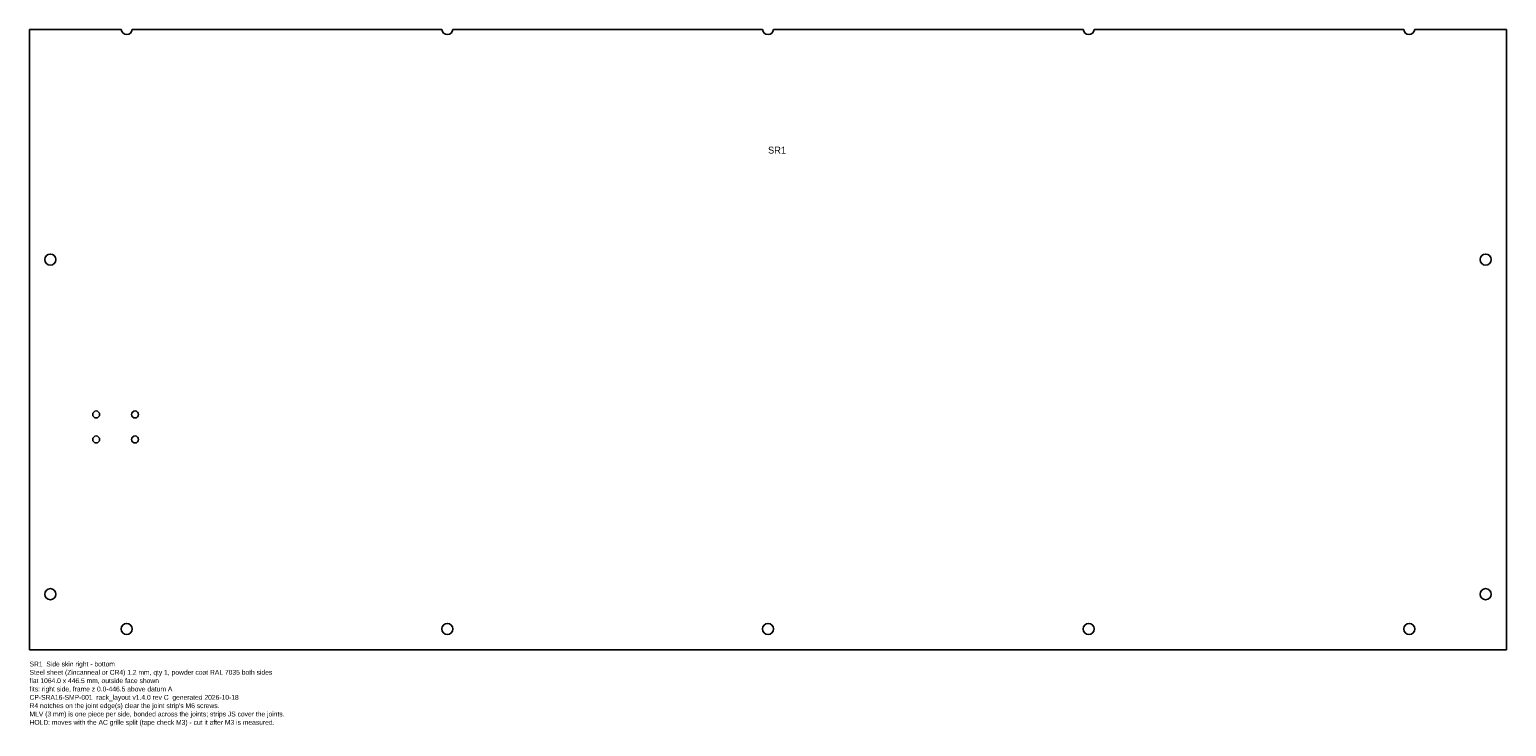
# Model space of a CAD drawing. Header units: millimetres. Extents: x 0 to 1064, y -55 to 446.
import ezdxf

# ---------------------------------------------------------------- set-up
doc = ezdxf.new("R2010")
doc.units = ezdxf.units.MM
for name, color, linetype in [('CUT', 7, 'CONTINUOUS'), ('ETCH', 3, 'CONTINUOUS'), ('NOTES', 8, 'CONTINUOUS')]:
    doc.layers.add(name, color=color, linetype=linetype)

msp = doc.modelspace()

# ---------------------------------------------------------------- linework, layer by layer
at = {"layer": 'CUT'}
msp.add_lwpolyline([(0, 0), (1064, 0), (1064, 446.5), (998, 446.5, -0.881917), (990, 446.5), (767, 446.5, -0.881917), (759, 446.5), (536, 446.5, -0.881917), (528, 446.5), (305, 446.5, -0.881917), (297, 446.5), (74, 446.5, -0.881917), (66, 446.5), (0, 446.5)], format="xyb", close=True, dxfattribs=at)
for centre, radius in [((15, 280.9), 4), ((1049, 280.9), 4), ((48, 169.4), 2.5), ((76, 169.4), 2.5), ((48, 151.4), 2.5), ((76, 151.4), 2.5), ((15, 40), 4), ((1049, 40), 4), ((70, 15), 4), ((301, 15), 4), ((532, 15), 4), ((763, 15), 4), ((994, 15), 4)]:
    msp.add_circle(centre, radius, dxfattribs=at)

# ---------------------------------------------------------------- texts
at = {"layer": 'ETCH'}
msp.add_text('SR1', height=5, dxfattribs=at).set_placement((532, 357.2))
at = {"layer": 'NOTES'}
for s, p in [('SR1  Side skin right - bottom', (0, -12)), ('Steel sheet (Zincanneal or CR4) 1.2 mm, qty 1, powder coat RAL 7035 both sides', (0, -18)), ('flat 1064.0 x 446.5 mm, outside face shown', (0, -24)), ('fits: right side, frame z 0.0-446.5 above datum A', (0, -30)), ('CP-SRA16-SMP-001  rack_layout v1.4.0 rev C  generated 2026-10-18', (0, -36)), ("R4 notches on the joint edge(s) clear the joint strip's M6 screws.", (0, -42)), ('MLV (3 mm) is one piece per side, bonded across the joints; strips JS cover the joints.', (0, -48)), ('HOLD: moves with the AC grille split (tape check M3) - cut it after M3 is measured.', (0, -54))]:
    msp.add_text(s, height=3.5, dxfattribs=at).set_placement(p)

doc.saveas('drawing.dxf')
